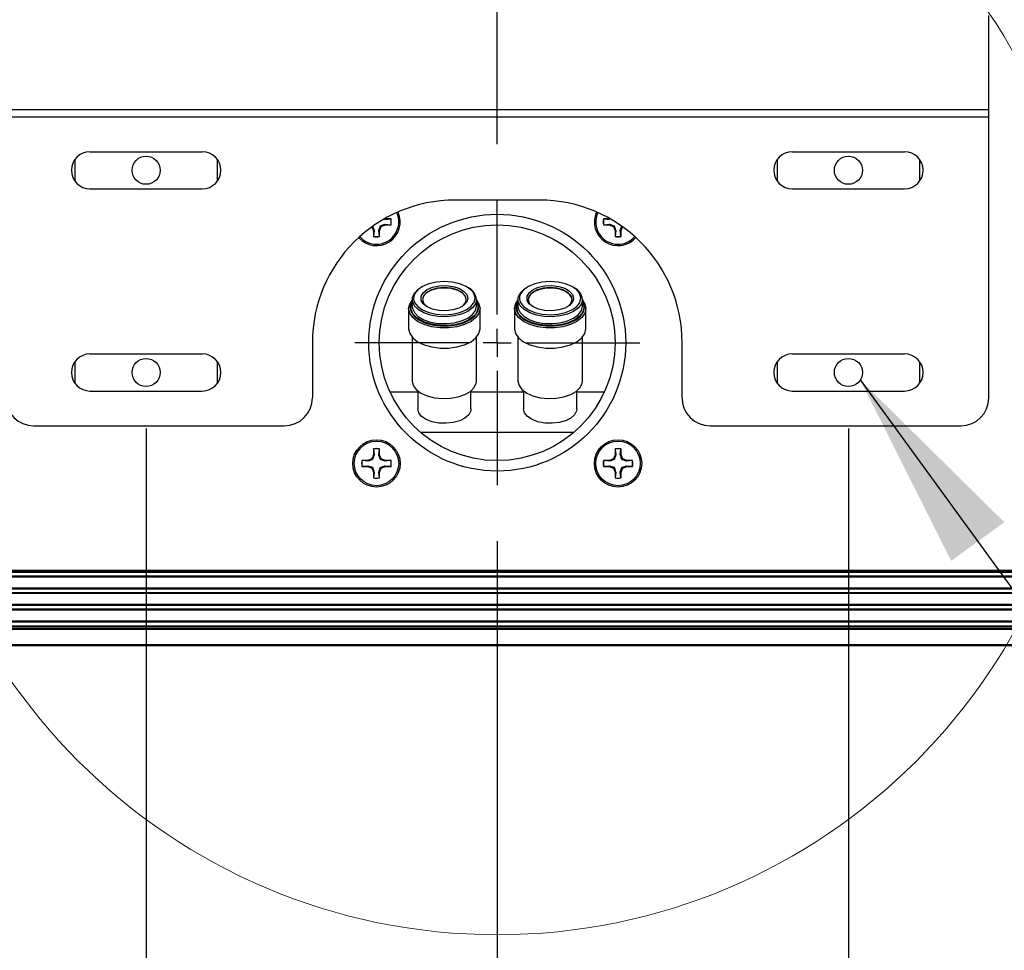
# Model space of a CAD drawing. Header units: inches. Extents: x 0.3 to 33.8, y 0.2 to 21.7.
# Tile 62 of 90: x 24.75 to 25.44, y 9.471 to 10.123. Entities that reach past the tile are written whole.
import ezdxf

# ---------------------------------------------------------------- set-up
doc = ezdxf.new("R2010")
doc.units = ezdxf.units.IN
doc.header["$MEASUREMENT"] = 0
doc.linetypes.add('CENTERX2', pattern=[0.8, 0.5, -0.1, 0.1, -0.1])
doc.layers.add('BORDERS', color=7, linetype='Continuous')
doc.styles.add('SLDTEXTSTYLE0', font='TXT', dxfattribs={"width": 0.75})
doc.dimstyles.new('SLDDIMSTYLE0', dxfattribs={"dimtxt": 0.137795, "dimasz": 0.14, "dimexe": 0, "dimexo": 0.0625, "dimgap": 0.034449, "dimtad": 1, "dimdec": 3, "dimlfac": 10, "dimrnd": 1e-09, "dimzin": 4, "dimdsep": 46, "dimtxsty": 'SLDTEXTSTYLE0', "dimblk1": 'CLOSED', "dimblk2": 'CLOSED', "dimsah": 1, "dimcen": 0.09, "dimadec": 0, "dimazin": 1, "dimtfac": 1, "dimtdec": 3, "dimtofl": 0, "dimtmove": 0, "dimatfit": 3, "dimldrblk": 'CLOSED', "dimfxl": 0, "dimfrac": 2, "dimtolj": 1, "dimtzin": 12, "dimarcsym": 0})
doc.dimstyles.new('SLDDIMSTYLE1', dxfattribs={"dimtxt": 0.18, "dimasz": 0.14, "dimexe": 0, "dimexo": 0.0625, "dimgap": 0, "dimtad": 0, "dimtih": 1, "dimtoh": 1, "dimdec": 0, "dimrnd": 1e-09, "dimzin": 0, "dimdsep": 46, "dimtxsty": 'Standard', "dimsah": 1, "dimcen": 0.09, "dimadec": 0, "dimazin": 0, "dimtfac": 0.14, "dimtdec": 0, "dimtofl": 0, "dimtmove": 0, "dimatfit": 3, "dimfxl": 0, "dimfrac": 2, "dimtolj": 1, "dimtzin": 0, "dimarcsym": 0})
doc.dimstyles.new('SLDDIMSTYLE2', dxfattribs={"dimtxt": 0.137795, "dimasz": 0.14, "dimexe": 0, "dimexo": 0.0625, "dimgap": 0.034449, "dimtad": 1, "dimdec": 3, "dimlfac": 10, "dimrnd": 1e-09, "dimzin": 12, "dimdsep": 46, "dimtxsty": 'SLDTEXTSTYLE0', "dimblk1": 'CLOSED', "dimblk2": 'CLOSED', "dimsah": 1, "dimcen": 0.09, "dimadec": 0, "dimazin": 3, "dimtfac": 1, "dimtdec": 3, "dimtofl": 0, "dimtmove": 0, "dimatfit": 3, "dimldrblk": 'CLOSED', "dimfxl": 0, "dimfrac": 2, "dimtolj": 1, "dimtzin": 12, "dimarcsym": 0})
doc.dimstyles.new('SLDDIMSTYLE3', dxfattribs={"dimtxt": 0.137795, "dimasz": 0.14, "dimexe": 0, "dimexo": 0.0625, "dimgap": 0.034449, "dimtad": 1, "dimdec": 3, "dimlfac": 10, "dimrnd": 1e-09, "dimzin": 12, "dimdsep": 46, "dimtxsty": 'SLDTEXTSTYLE0', "dimblk1": 'CLOSED', "dimblk2": 'CLOSED', "dimsah": 1, "dimcen": 0.09, "dimadec": 0, "dimazin": 3, "dimtfac": 1, "dimtdec": 3, "dimtmove": 0, "dimatfit": 0, "dimldrblk": 'CLOSED', "dimfxl": 0, "dimfrac": 2, "dimtolj": 1, "dimtzin": 12, "dimarcsym": 0})

# ---------------------------------------------------------------- blocks, each defined once
blk = doc.blocks.new('_Closed')
at = {"color": 0, "linetype": 'ByBlock', "lineweight": -2}
for p, q in [((-1, 0.166667), (0, 0)), ((-1, 0.166667), (-1, -0.166667)), ((0, 0), (-1, -0.166667)), ((0, 0), (-1, 0))]:
    blk.add_line(p, q, dxfattribs=at)
blk = doc.blocks.new('_D_8')
at = {"layer": 'BORDERS'}
for p, q in [((24.839, 9.8365), (24.839, 8.4765)), ((25.08507, 9.75752), (25.08507, 8.4765)), ((24.14607, 8.94079), (24.10408, 8.94079)), ((24.10408, 8.94079), (24.10408, 8.72204)), ((24.50242, 8.94079), (24.54441, 8.94079)), ((24.54441, 8.94079), (24.54441, 8.72204)), ((24.10408, 8.72204), (24.14607, 8.72204)), ((24.54441, 8.72204), (24.50242, 8.72204)), ((24.839, 8.51587), (24.01119, 8.51587)), ((25.08507, 8.51587), (24.839, 8.51587)), ((25.08507, 8.51587), (25.33507, 8.51587))]:
    blk.add_line(p, q, dxfattribs=at)
at = {"layer": 'BORDERS', "xscale": 0.14, "yscale": 0.14}
blk.add_blockref('_Closed', (24.839, 8.51587, -0.19404), dxfattribs=at)
at = {"layer": 'BORDERS', "xscale": 0.14, "yscale": 0.14, "rotation": 180.0000000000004}
blk.add_blockref('_Closed', (25.08507, 8.51587, -0.19404), dxfattribs=at)
at = {"layer": 'BORDERS', "char_height": 0.137795, "attachment_point": 1, "style": 'SLDTEXTSTYLE0'}
for s, insert in [('62.5', (24.14607, 8.89967)), ('2.461', (24.09516, 8.6935))]:
    blk.add_mtext(s, dxfattribs=dict(at, insert=insert))
blk = doc.blocks.new('_D_9')
at = {"layer": 'BORDERS'}
for p, q in [((25.33113, 9.8365), (25.33113, 8.4765)), ((25.08507, 9.75752), (25.08507, 8.4765)), ((25.63214, 8.94079), (25.59016, 8.94079)), ((25.59016, 8.94079), (25.59016, 8.72204)), ((25.98849, 8.94079), (26.03048, 8.94079)), ((26.03048, 8.94079), (26.03048, 8.72204)), ((25.59016, 8.72204), (25.63214, 8.72204)), ((26.03048, 8.72204), (25.98849, 8.72204)), ((25.08507, 8.51587), (24.83507, 8.51587)), ((25.08507, 8.51587), (25.33113, 8.51587)), ((25.33113, 8.51587), (26.12337, 8.51587))]:
    blk.add_line(p, q, dxfattribs=at)
at = {"layer": 'BORDERS', "xscale": 0.14, "yscale": 0.14}
blk.add_blockref('_Closed', (25.08507, 8.51587, -0.19404), dxfattribs=at)
at = {"layer": 'BORDERS', "xscale": 0.14, "yscale": 0.14, "rotation": 180.0000000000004}
blk.add_blockref('_Closed', (25.33113, 8.51587, -0.19404), dxfattribs=at)
at = {"layer": 'BORDERS', "char_height": 0.137795, "attachment_point": 1, "style": 'SLDTEXTSTYLE0'}
for s, insert in [('62.5', (25.63214, 8.89967)), ('2.461', (25.58123, 8.6935))]:
    blk.add_mtext(s, dxfattribs=dict(at, insert=insert))
blk = doc.blocks.new('_D_10')
at = {"layer": 'BORDERS'}
for p, q in [((23.54737, 10.90231), (23.50539, 10.90231)), ((23.50539, 10.90231), (23.50539, 10.68356)), ((24.00554, 10.90231), (24.04752, 10.90231)), ((24.04752, 10.90231), (24.04752, 10.68356)), ((23.50539, 10.68356), (23.54737, 10.68356)), ((24.04752, 10.68356), (24.00554, 10.68356)), ((24.35502, 10.1596), (24.35502, 10.51677)), ((25.08507, 10.03595), (25.08507, 10.51677)), ((24.35502, 10.4774), (23.41249, 10.4774)), ((25.08507, 10.4774), (24.35502, 10.4774))]:
    blk.add_line(p, q, dxfattribs=at)
at = {"layer": 'BORDERS', "xscale": 0.14, "yscale": 0.14, "rotation": 180.0000000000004}
blk.add_blockref('_Closed', (24.35502, 10.4774, -0.19404), dxfattribs=at)
at = {"layer": 'BORDERS', "xscale": 0.14, "yscale": 0.14}
blk.add_blockref('_Closed', (25.08507, 10.4774, -0.19404), dxfattribs=at)
at = {"layer": 'BORDERS', "char_height": 0.137795, "attachment_point": 1, "style": 'SLDTEXTSTYLE0'}
for s, insert in [('185.4', (23.54737, 10.86119)), ('7.301', (23.54737, 10.65503))]:
    blk.add_mtext(s, dxfattribs=dict(at, insert=insert))
blk = doc.blocks.new('_D_11')
at = {"layer": 'BORDERS'}
for p, q in [((25.91769, 10.90231), (25.8757, 10.90231)), ((25.8757, 10.90231), (25.8757, 10.68356)), ((26.37586, 10.90231), (26.41784, 10.90231)), ((26.41784, 10.90231), (26.41784, 10.68356)), ((25.8757, 10.68356), (25.91769, 10.68356)), ((26.41784, 10.68356), (26.37586, 10.68356)), ((25.08507, 10.03595), (25.08507, 10.51677)), ((25.82102, 10.1596), (25.82102, 10.51677)), ((25.08507, 10.4774), (25.82102, 10.4774)), ((25.82102, 10.4774), (26.51073, 10.4774))]:
    blk.add_line(p, q, dxfattribs=at)
at = {"layer": 'BORDERS', "xscale": 0.14, "yscale": 0.14, "rotation": 180.0000000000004}
blk.add_blockref('_Closed', (25.08507, 10.4774, -0.19404), dxfattribs=at)
at = {"layer": 'BORDERS', "xscale": 0.14, "yscale": 0.14}
blk.add_blockref('_Closed', (25.82102, 10.4774, -0.19404), dxfattribs=at)
at = {"layer": 'BORDERS', "char_height": 0.137795, "attachment_point": 1, "style": 'SLDTEXTSTYLE0'}
for s, insert in [('186.9', (25.91769, 10.86119)), ('7.360', (25.91769, 10.65503))]:
    blk.add_mtext(s, dxfattribs=dict(at, insert=insert))
blk = doc.blocks.new('SW_CENTERMARKSYMBOL_0')
at = {"layer": 'BORDERS', "color": 0, "linetype": 'CENTERX2'}
for p, q in [((0, 0.01969), (0, 0.09984)), ((0, 0), (0, 0.00984)), ((-0.01969, 0), (-0.09984, 0)), ((0, 0), (-0.00984, 0)), ((0, 0), (0, -0.00984)), ((0, 0), (0.00984, 0)), ((0.01969, 0), (0.09984, 0)), ((0, -0.01969), (0, -0.09984))]:
    blk.add_line(p, q, dxfattribs=at)

msp = doc.modelspace()

# ---------------------------------------------------------------- linework, layer by layer
at = {"color": 7, "linetype": 'Continuous', "lineweight": 25}
for p, q in [((25.42956, 10.0601), (25.42956, 10.12605)), ((24.74058, 10.0601), (25.42956, 10.0601)), ((25.42956, 10.055), (25.42956, 10.0601)), ((24.74058, 10.055), (25.42956, 10.055)), ((25.42956, 9.85815), (25.42956, 10.055)), ((24.789, 10.02507), (24.789, 10.01013)), ((24.79963, 10.03059), (24.87838, 10.03059)), ((24.889, 10.01013), (24.889, 10.02507)), ((25.28113, 10.02507), (25.28113, 10.01013)), ((25.29176, 10.03059), (25.3705, 10.03059)), ((25.38113, 10.01013), (25.38113, 10.02507)), ((24.79963, 10.00461), (24.87838, 10.00461)), ((25.29176, 10.00461), (25.3705, 10.00461)), ((25.1146, 9.99673), (25.05554, 9.99673)), ((25.00657, 9.98344), (25.00608, 9.98365)), ((25.16405, 9.98365), (25.16356, 9.98344)), ((24.99722, 9.97797), (24.99836, 9.97523)), ((25.00204, 9.97532), (25.00315, 9.97865)), ((25.00252, 9.97523), (25.00371, 9.9781)), ((25.00315, 9.97865), (25.00371, 9.9781)), ((25.00371, 9.9781), (25.00657, 9.97928)), ((25.00648, 9.98296), (25.00657, 9.98344)), ((25.01049, 9.98337), (25.00648, 9.98296)), ((25.00648, 9.97976), (25.00657, 9.97928)), ((25.00648, 9.97976), (25.01049, 9.97936)), ((25.01063, 9.98344), (25.00657, 9.98344)), ((25.00657, 9.97928), (25.01063, 9.97928)), ((25.01049, 9.98337), (25.01063, 9.98344)), ((25.01049, 9.97936), (25.01063, 9.97928)), ((25.16356, 9.98344), (25.15951, 9.98344)), ((25.15965, 9.98337), (25.15951, 9.98344)), ((25.15965, 9.97936), (25.15951, 9.97928)), ((25.15951, 9.97928), (25.16356, 9.97928)), ((25.16366, 9.98296), (25.15965, 9.98337)), ((25.15965, 9.97936), (25.16366, 9.97976)), ((25.16366, 9.98296), (25.16356, 9.98344)), ((25.16366, 9.97976), (25.16356, 9.97928)), ((25.16356, 9.97928), (25.16643, 9.9781)), ((25.16366, 9.97976), (25.16698, 9.97865)), ((25.16698, 9.97865), (25.16643, 9.9781)), ((25.16643, 9.9781), (25.16762, 9.97523)), ((25.1713, 9.97532), (25.17241, 9.97865)), ((25.17178, 9.97523), (25.17291, 9.97797)), ((24.99884, 9.97532), (24.99836, 9.97523)), ((24.99836, 9.97523), (24.99836, 9.97117)), ((24.99843, 9.97132), (24.99836, 9.97117)), ((24.99884, 9.97532), (24.99843, 9.97132)), ((25.00204, 9.97532), (25.00252, 9.97523)), ((25.00244, 9.97132), (25.00204, 9.97532)), ((25.00244, 9.97132), (25.00252, 9.97117)), ((25.00252, 9.97117), (25.00252, 9.97523)), ((25.1681, 9.97532), (25.16762, 9.97523)), ((25.16762, 9.97523), (25.16762, 9.97117)), ((25.16769, 9.97132), (25.16762, 9.97117)), ((25.1681, 9.97532), (25.16769, 9.97132)), ((25.1713, 9.97532), (25.17178, 9.97523)), ((25.1717, 9.97132), (25.1713, 9.97532)), ((25.1717, 9.97132), (25.17178, 9.97117)), ((25.17178, 9.97117), (25.17178, 9.97523)), ((25.02468, 9.92327), (25.02543, 9.92511)), ((25.02556, 9.92607), (25.02507, 9.92531)), ((25.02543, 9.92708), (25.02543, 9.92228)), ((25.06438, 9.92792), (25.06409, 9.92625)), ((25.07053, 9.92228), (25.07053, 9.92707)), ((25.07142, 9.9227), (25.07153, 9.92144)), ((25.09885, 9.92326), (25.0996, 9.92511)), ((25.0996, 9.92588), (25.09924, 9.92531)), ((25.0996, 9.92707), (25.0996, 9.92228)), ((25.13855, 9.92791), (25.13826, 9.92625)), ((25.1447, 9.92228), (25.1447, 9.92707)), ((25.14559, 9.9227), (25.1457, 9.92144)), ((25.02298, 9.9206), (25.02298, 9.90639)), ((25.07186, 9.92014), (25.07198, 9.92144)), ((25.07298, 9.90639), (25.07298, 9.9206)), ((25.09715, 9.9206), (25.09715, 9.90639)), ((25.14603, 9.92014), (25.14615, 9.92144)), ((25.14715, 9.90638), (25.14715, 9.9206)), ((24.95554, 9.89673), (24.95554, 9.85815)), ((25.02543, 9.90055), (25.02543, 9.8698)), ((25.07053, 9.8698), (25.07053, 9.90055)), ((25.0996, 9.90055), (25.0996, 9.8698)), ((25.1447, 9.8698), (25.1447, 9.90054)), ((25.2146, 9.85815), (25.2146, 9.89673)), ((24.79963, 9.88886), (24.87838, 9.88886)), ((25.29176, 9.88886), (25.3705, 9.88886)), ((24.789, 9.88334), (24.789, 9.8684)), ((24.889, 9.8684), (24.889, 9.88334)), ((25.28113, 9.88334), (25.28113, 9.8684)), ((25.38113, 9.8684), (25.38113, 9.88334)), ((24.79963, 9.86287), (24.87838, 9.86287)), ((25.00989, 9.86241), (25.02933, 9.86241)), ((25.02933, 9.86294), (25.02933, 9.85029)), ((25.06663, 9.85029), (25.06663, 9.86294)), ((25.06663, 9.86241), (25.1035, 9.86241)), ((25.1035, 9.86294), (25.1035, 9.85029)), ((25.1408, 9.85029), (25.1408, 9.86294)), ((25.1408, 9.86241), (25.16025, 9.86241)), ((25.29176, 9.86287), (25.3705, 9.86287)), ((24.76026, 9.83847), (24.93586, 9.83847)), ((25.13854, 9.83372), (25.0316, 9.83372)), ((25.23428, 9.83847), (25.40987, 9.83847)), ((24.99836, 9.81824), (24.99717, 9.81537)), ((24.99884, 9.81814), (24.99772, 9.81482)), ((24.99836, 9.82229), (24.99836, 9.81824)), ((24.99843, 9.82215), (24.99836, 9.82229)), ((24.99884, 9.81814), (24.99836, 9.81824)), ((24.99843, 9.82215), (24.99884, 9.81814)), ((25.00204, 9.81814), (25.00244, 9.82215)), ((25.00204, 9.81814), (25.00252, 9.81824)), ((25.00244, 9.82215), (25.00252, 9.82229)), ((25.00252, 9.81824), (25.00252, 9.82229)), ((25.00371, 9.81537), (25.00252, 9.81824)), ((25.16762, 9.81824), (25.16643, 9.81537)), ((25.1681, 9.81814), (25.16698, 9.81482)), ((25.16762, 9.82229), (25.16762, 9.81824)), ((25.16769, 9.82215), (25.16762, 9.82229)), ((25.1681, 9.81814), (25.16762, 9.81824)), ((25.16769, 9.82215), (25.1681, 9.81814)), ((25.1713, 9.81814), (25.1717, 9.82215)), ((25.1713, 9.81814), (25.17178, 9.81824)), ((25.1717, 9.82215), (25.17178, 9.82229)), ((25.17178, 9.81824), (25.17178, 9.82229)), ((25.17297, 9.81537), (25.17178, 9.81824)), ((24.9943, 9.81418), (24.99025, 9.81418)), ((24.99039, 9.81411), (24.99025, 9.81418)), ((24.9944, 9.8137), (24.99039, 9.81411)), ((24.99717, 9.81537), (24.9943, 9.81418)), ((24.9944, 9.8137), (24.9943, 9.81418)), ((24.99772, 9.81482), (24.99717, 9.81537)), ((25.00315, 9.81482), (25.00371, 9.81537)), ((25.00648, 9.8137), (25.00315, 9.81482)), ((25.00657, 9.81418), (25.00371, 9.81537)), ((25.00648, 9.8137), (25.00657, 9.81418)), ((25.01049, 9.81411), (25.00648, 9.8137)), ((25.01063, 9.81418), (25.00657, 9.81418)), ((25.01049, 9.81411), (25.01063, 9.81418)), ((25.16356, 9.81418), (25.15951, 9.81418)), ((25.15965, 9.81411), (25.15951, 9.81418)), ((25.16366, 9.8137), (25.15965, 9.81411)), ((25.16643, 9.81537), (25.16356, 9.81418)), ((25.16366, 9.8137), (25.16356, 9.81418)), ((25.16698, 9.81482), (25.16643, 9.81537)), ((25.17241, 9.81482), (25.17297, 9.81537)), ((25.17574, 9.8137), (25.17241, 9.81482)), ((25.17583, 9.81418), (25.17297, 9.81537)), ((25.17574, 9.8137), (25.17583, 9.81418)), ((25.17975, 9.81411), (25.17574, 9.8137)), ((25.17989, 9.81418), (25.17583, 9.81418)), ((25.17975, 9.81411), (25.17989, 9.81418)), ((24.99039, 9.8101), (24.99025, 9.81002)), ((24.99025, 9.81002), (24.9943, 9.81002)), ((24.99039, 9.8101), (24.9944, 9.8105)), ((24.9944, 9.8105), (24.9943, 9.81002)), ((24.9943, 9.81002), (24.99717, 9.80884)), ((24.9944, 9.8105), (24.99772, 9.80939)), ((24.99772, 9.80939), (24.99717, 9.80884)), ((24.99717, 9.80884), (24.99836, 9.80597)), ((24.99884, 9.80606), (24.99836, 9.80597)), ((24.99836, 9.80597), (24.99836, 9.80191)), ((24.99884, 9.80606), (24.99843, 9.80206)), ((25.00204, 9.80606), (25.00315, 9.80939)), ((25.00204, 9.80606), (25.00252, 9.80597)), ((25.00244, 9.80206), (25.00204, 9.80606)), ((25.00252, 9.80597), (25.00371, 9.80884)), ((25.00252, 9.80191), (25.00252, 9.80597)), ((25.00315, 9.80939), (25.00371, 9.80884)), ((25.00371, 9.80884), (25.00657, 9.81002)), ((25.00648, 9.8105), (25.00657, 9.81002)), ((25.00648, 9.8105), (25.01049, 9.8101)), ((25.00657, 9.81002), (25.01063, 9.81002)), ((25.01049, 9.8101), (25.01063, 9.81002)), ((25.15965, 9.8101), (25.15951, 9.81002)), ((25.15951, 9.81002), (25.16356, 9.81002)), ((25.15965, 9.8101), (25.16366, 9.8105)), ((25.16366, 9.8105), (25.16356, 9.81002)), ((25.16356, 9.81002), (25.16643, 9.80884)), ((25.16366, 9.8105), (25.16698, 9.80939)), ((25.16698, 9.80939), (25.16643, 9.80884)), ((25.16643, 9.80884), (25.16762, 9.80597)), ((25.1681, 9.80606), (25.16762, 9.80597)), ((25.16762, 9.80597), (25.16762, 9.80191)), ((25.1681, 9.80606), (25.16769, 9.80206)), ((25.1713, 9.80606), (25.17241, 9.80939)), ((25.1713, 9.80606), (25.17178, 9.80597)), ((25.1717, 9.80206), (25.1713, 9.80606)), ((25.17178, 9.80597), (25.17297, 9.80884)), ((25.17178, 9.80191), (25.17178, 9.80597)), ((25.17241, 9.80939), (25.17297, 9.80884)), ((25.17297, 9.80884), (25.17583, 9.81002)), ((25.17574, 9.8105), (25.17583, 9.81002)), ((25.17574, 9.8105), (25.17975, 9.8101)), ((25.17583, 9.81002), (25.17989, 9.81002)), ((25.17975, 9.8101), (25.17989, 9.81002)), ((24.99843, 9.80206), (24.99836, 9.80191)), ((25.00244, 9.80206), (25.00252, 9.80191)), ((25.16769, 9.80206), (25.16762, 9.80191)), ((25.1717, 9.80206), (25.17178, 9.80191)), ((20.33694, 9.73723), (29.83319, 9.73723)), ((29.83319, 9.73623), (20.33694, 9.73623)), ((29.83207, 9.73573), (20.33807, 9.73573)), ((29.83207, 9.73311), (20.33807, 9.73311)), ((29.83207, 9.73244), (20.33807, 9.73244)), ((29.83207, 9.72473), (20.33807, 9.72473)), ((29.83207, 9.72405), (20.33807, 9.72405)), ((29.83207, 9.72151), (20.33807, 9.72151)), ((29.83207, 9.72084), (20.33807, 9.72084)), ((29.83207, 9.71313), (20.33807, 9.71313)), ((29.83207, 9.71245), (20.33807, 9.71245)), ((29.83207, 9.70991), (20.33807, 9.70991)), ((29.83207, 9.70924), (20.33807, 9.70924)), ((29.83207, 9.70153), (20.33807, 9.70153)), ((29.83207, 9.70085), (20.33807, 9.70085)), ((20.29507, 9.69773), (29.87507, 9.69773)), ((20.29507, 9.69673), (29.87507, 9.69673)), ((29.87507, 9.69573), (20.29507, 9.69573)), ((20.33807, 9.69823), (29.83207, 9.69823)), ((20.29507, 9.68523), (29.87507, 9.68523)), ((29.87507, 9.68423), (20.29507, 9.68423))]:
    msp.add_line(p, q, dxfattribs=at)
at = {"color": 7, "linetype": 'Continuous', "lineweight": 25, "flags": 128}
for points in [[(25.06809, 9.9321), (25.06665, 9.93374), (25.06322, 9.93616), (25.05876, 9.93801), (25.05356, 9.93918), (25.04798, 9.93957), (25.04241, 9.93918), (25.03721, 9.93801), (25.03275, 9.93616), (25.02932, 9.93375), (25.02734, 9.93126)], [(25.03186, 9.92628), (25.03177, 9.92659), (25.03177, 9.92924), (25.03321, 9.93177), (25.03596, 9.93395), (25.03978, 9.9356), (25.04433, 9.93657), (25.04921, 9.93676), (25.05397, 9.93617), (25.05821, 9.93485), (25.06153, 9.93291), (25.06365, 9.93053), (25.06438, 9.92792), (25.06438, 9.92792)], [(25.06338, 9.92707), (25.06263, 9.92965), (25.06044, 9.93197), (25.05704, 9.93382), (25.05274, 9.935), (25.04798, 9.93541), (25.04322, 9.935), (25.03893, 9.93382), (25.03552, 9.93197), (25.03334, 9.92965), (25.03258, 9.92707), (25.03334, 9.9245), (25.03552, 9.92218), (25.03582, 9.92196)], [(25.14226, 9.9321), (25.14082, 9.93374), (25.13739, 9.93616), (25.13293, 9.93801), (25.12773, 9.93918), (25.12215, 9.93957), (25.11658, 9.93918), (25.11138, 9.93801), (25.10692, 9.93616), (25.10349, 9.93374), (25.10151, 9.93126)], [(25.10603, 9.92628), (25.10594, 9.92659), (25.10594, 9.92924), (25.10738, 9.93176), (25.11013, 9.93395), (25.11395, 9.9356), (25.1185, 9.93656), (25.12338, 9.93676), (25.12815, 9.93617), (25.13238, 9.93485), (25.1357, 9.93291), (25.13783, 9.93053), (25.13855, 9.92791), (25.13855, 9.92791)], [(25.13755, 9.92707), (25.1368, 9.92965), (25.13461, 9.93197), (25.13121, 9.93381), (25.12691, 9.935), (25.12215, 9.93541), (25.1174, 9.935), (25.1131, 9.93381), (25.1097, 9.93197), (25.10751, 9.92965), (25.10675, 9.92707), (25.10751, 9.9245), (25.10969, 9.92218), (25.10999, 9.92196)], [(25.07053, 9.92707), (25.06982, 9.92404), (25.06774, 9.9212), (25.06442, 9.91872), (25.06007, 9.91677), (25.05495, 9.91547), (25.0494, 9.9149), (25.04376, 9.91509), (25.03838, 9.91604), (25.03361, 9.91767), (25.02974, 9.9199), (25.02702, 9.92258), (25.02561, 9.92555), (25.02561, 9.9286), (25.02702, 9.93157), (25.02974, 9.93425), (25.03114, 9.93519)], [(25.06338, 9.92691), (25.06263, 9.92931), (25.06044, 9.93164), (25.05704, 9.93348), (25.05274, 9.93466), (25.04798, 9.93507), (25.04322, 9.93466), (25.03893, 9.93348), (25.03552, 9.93164), (25.03334, 9.92931), (25.03259, 9.92691)], [(25.06953, 9.92792), (25.0688, 9.93093), (25.06809, 9.9321)], [(25.1447, 9.92707), (25.144, 9.92404), (25.14191, 9.9212), (25.13859, 9.91872), (25.13424, 9.91677), (25.12912, 9.91547), (25.12357, 9.9149), (25.11793, 9.91509), (25.11255, 9.91603), (25.10778, 9.91767), (25.10391, 9.9199), (25.10119, 9.92258), (25.09978, 9.92554), (25.09978, 9.9286), (25.10119, 9.93156), (25.10391, 9.93424), (25.10528, 9.93517)], [(25.13755, 9.92691), (25.13733, 9.92814), (25.13579, 9.93061), (25.13291, 9.9327), (25.12898, 9.93421), (25.12438, 9.93498), (25.11956, 9.93495), (25.115, 9.93411), (25.11113, 9.93256), (25.10835, 9.93043), (25.10692, 9.92794), (25.10676, 9.92691)], [(25.1437, 9.92791), (25.14297, 9.93093), (25.14226, 9.9321)], [(25.07298, 9.9206), (25.07226, 9.91736), (25.07012, 9.91431), (25.0667, 9.91163), (25.06218, 9.90947), (25.05685, 9.90795), (25.051, 9.90717), (25.04497, 9.90717), (25.03912, 9.90795), (25.03378, 9.90947), (25.02927, 9.91163), (25.02585, 9.91431), (25.02371, 9.91736), (25.02298, 9.9206), (25.02371, 9.92384), (25.02541, 9.92642)], [(25.02543, 9.92228), (25.02561, 9.92075), (25.02702, 9.91779), (25.02974, 9.91511), (25.03361, 9.91288), (25.03838, 9.91124), (25.04376, 9.9103), (25.0494, 9.91011), (25.05495, 9.91068), (25.06007, 9.91198), (25.06442, 9.91393), (25.06774, 9.9164), (25.06982, 9.91925), (25.07053, 9.92228)], [(25.02667, 9.92619), (25.02717, 9.9249), (25.02932, 9.92209), (25.03274, 9.91967), (25.03721, 9.91782), (25.04241, 9.91665), (25.04798, 9.91626), (25.05356, 9.91665), (25.05876, 9.91782), (25.06322, 9.91967), (25.06665, 9.92209), (25.06853, 9.9244)], [(25.06409, 9.92625), (25.06365, 9.9253), (25.06153, 9.92292), (25.05821, 9.92098), (25.05397, 9.91966), (25.04921, 9.91907), (25.04433, 9.91927), (25.03978, 9.92023), (25.03596, 9.92188), (25.03321, 9.92407), (25.03186, 9.92628)], [(25.06853, 9.9244), (25.0688, 9.9249), (25.06953, 9.92792)], [(25.07053, 9.92644), (25.07226, 9.92384), (25.07298, 9.9206)], [(25.07198, 9.92144), (25.07129, 9.92455), (25.07053, 9.92588)], [(25.07053, 9.92511), (25.07079, 9.92461), (25.07142, 9.9227)], [(25.14715, 9.9206), (25.14643, 9.91736), (25.14429, 9.91431), (25.14087, 9.91163), (25.13636, 9.90947), (25.13102, 9.90795), (25.12517, 9.90717), (25.11914, 9.90717), (25.11329, 9.90795), (25.10795, 9.90947), (25.10344, 9.91163), (25.10002, 9.91431), (25.09788, 9.91736), (25.09715, 9.9206), (25.09788, 9.92383), (25.0996, 9.92644)], [(25.0996, 9.92228), (25.09978, 9.92075), (25.10119, 9.91779), (25.10391, 9.91511), (25.10778, 9.91288), (25.11255, 9.91124), (25.11793, 9.9103), (25.12357, 9.9101), (25.12912, 9.91068), (25.13424, 9.91198), (25.13859, 9.91393), (25.14191, 9.9164), (25.144, 9.91925), (25.1447, 9.92228)], [(25.10084, 9.92619), (25.10134, 9.9249), (25.10349, 9.92209), (25.10692, 9.91967), (25.11138, 9.91782), (25.11658, 9.91665), (25.12215, 9.91626), (25.12773, 9.91665), (25.13293, 9.91782), (25.13739, 9.91967), (25.14082, 9.92208), (25.1427, 9.9244)], [(25.13826, 9.92625), (25.13783, 9.9253), (25.1357, 9.92292), (25.13238, 9.92098), (25.12815, 9.91966), (25.12338, 9.91907), (25.1185, 9.91926), (25.11395, 9.92023), (25.11013, 9.92188), (25.10738, 9.92407), (25.10603, 9.92628)], [(25.1427, 9.9244), (25.14297, 9.9249), (25.1437, 9.92791)], [(25.1447, 9.92644), (25.14643, 9.92383), (25.14715, 9.9206)], [(25.14615, 9.92144), (25.14546, 9.92455), (25.1447, 9.92588)], [(25.1447, 9.92511), (25.14496, 9.92461), (25.14559, 9.9227)], [(25.02421, 9.91966), (25.02468, 9.91833), (25.02673, 9.91541), (25.03002, 9.91283), (25.03435, 9.91075), (25.03947, 9.9093), (25.04509, 9.90855), (25.05088, 9.90855), (25.05649, 9.9093), (25.06162, 9.91075), (25.06595, 9.91283), (25.06923, 9.91541), (25.07129, 9.91833), (25.07186, 9.92014)], [(25.0702, 9.91722), (25.06862, 9.9153), (25.06515, 9.91272), (25.0606, 9.91068), (25.05526, 9.90932), (25.04946, 9.90872), (25.04357, 9.90892), (25.03796, 9.90991), (25.03297, 9.91162), (25.02893, 9.91395), (25.02609, 9.91675), (25.02541, 9.9178)], [(25.07153, 9.92144), (25.07079, 9.91827), (25.0702, 9.91722)], [(25.09838, 9.91966), (25.09885, 9.91833), (25.1009, 9.9154), (25.10419, 9.91283), (25.10852, 9.91075), (25.11364, 9.9093), (25.11926, 9.90855), (25.12505, 9.90855), (25.13066, 9.9093), (25.13579, 9.91075), (25.14012, 9.91283), (25.1434, 9.9154), (25.14546, 9.91833), (25.14603, 9.92014)], [(25.14437, 9.91722), (25.14279, 9.9153), (25.13932, 9.91272), (25.13477, 9.91068), (25.12943, 9.90932), (25.12363, 9.90872), (25.11774, 9.90892), (25.11213, 9.90991), (25.10714, 9.91162), (25.1031, 9.91395), (25.10026, 9.91675), (25.09959, 9.9178)], [(25.1457, 9.92144), (25.14496, 9.91827), (25.14437, 9.91722)], [(25.02298, 9.90639), (25.02371, 9.90315), (25.02585, 9.9001), (25.02927, 9.89742), (25.03378, 9.89525), (25.03912, 9.89374), (25.04497, 9.89296), (25.051, 9.89296), (25.05685, 9.89374), (25.06218, 9.89525), (25.0667, 9.89742), (25.07012, 9.9001), (25.07226, 9.90315), (25.07298, 9.90639), (25.07298, 9.90639)], [(25.09715, 9.90639), (25.09788, 9.90315), (25.10002, 9.9001), (25.10344, 9.89742), (25.10795, 9.89525), (25.11329, 9.89374), (25.11914, 9.89296), (25.12517, 9.89296), (25.13102, 9.89374), (25.13635, 9.89525), (25.14087, 9.89742), (25.14429, 9.9001), (25.14643, 9.90315), (25.14715, 9.90638), (25.14715, 9.90638)], [(25.02543, 9.8698), (25.02614, 9.86677), (25.02822, 9.86392), (25.03154, 9.86145), (25.0359, 9.8595), (25.04101, 9.8582), (25.04657, 9.85763), (25.05221, 9.85782), (25.05758, 9.85876), (25.06236, 9.8604), (25.06623, 9.86263), (25.06895, 9.86531), (25.07035, 9.86827), (25.07053, 9.8698)], [(25.0996, 9.8698), (25.10031, 9.86677), (25.10239, 9.86392), (25.10571, 9.86145), (25.11007, 9.8595), (25.11518, 9.8582), (25.12074, 9.85762), (25.12638, 9.85782), (25.13175, 9.85876), (25.13653, 9.8604), (25.1404, 9.86263), (25.14312, 9.86531), (25.14453, 9.86827), (25.1447, 9.8698)], [(25.06663, 9.85029), (25.06646, 9.84892), (25.06509, 9.84627), (25.06245, 9.84392), (25.05874, 9.84205), (25.05423, 9.84078), (25.04925, 9.84022), (25.04419, 9.84041), (25.0394, 9.84133), (25.03525, 9.84292), (25.03205, 9.84505), (25.03002, 9.84757), (25.02933, 9.85029)], [(25.1408, 9.85029), (25.14063, 9.84891), (25.13926, 9.84627), (25.13662, 9.84392), (25.13291, 9.84205), (25.1284, 9.84078), (25.12343, 9.84022), (25.11836, 9.84041), (25.11357, 9.84133), (25.10942, 9.84292), (25.10622, 9.84505), (25.10419, 9.84757), (25.1035, 9.85029)]]:
    msp.add_lwpolyline(points, dxfattribs=at)
at = {"color": 7, "linetype": 'Continuous', "lineweight": 18}
msp.add_circle((25.08507, 9.89673), 0.41497, dxfattribs=at)
at = {"color": 7, "linetype": 'Continuous', "lineweight": 25}
for centre, radius in [((24.839, 10.0176), 0.00984), ((25.33113, 10.0176), 0.00984), ((25.08507, 9.89673), 0.09), ((25.08507, 9.89673), 0.08264), ((24.839, 9.87587), 0.00984), ((25.33113, 9.87587), 0.00984), ((25.00044, 9.8121), 0.0166), ((25.00044, 9.8121), 0.0156), ((25.1697, 9.8121), 0.0166), ((25.1697, 9.8121), 0.0156)]:
    msp.add_circle(centre, radius, dxfattribs=at)
for centre, radius, start, end in [((24.79963, 10.0176), 0.01299, 90, 270), ((24.87838, 10.0176), 0.01299, 270, 90), ((25.29176, 10.0176), 0.01299, 90, 270), ((25.3705, 10.0176), 0.01299, 270, 90), ((25.05554, 9.89673), 0.1, 90, 180), ((25.1146, 9.89673), 0.1, 0, 90), ((25.00044, 9.98136), 0.0166, 221.19729, 24.9389), ((25.00044, 9.98136), 0.0156, 270, 25.00575), ((25.1697, 9.98136), 0.0166, 155.0611, 318.80271), ((25.1697, 9.98136), 0.0156, 154.99425, 270), ((25.00044, 9.98136), 0.01025, 348.72385, 11.27615), ((25.00044, 9.98136), 0.0104, 348.46304, 11.53696), ((25.1697, 9.98136), 0.0104, 168.46304, 191.53696), ((25.1697, 9.98136), 0.01025, 168.72385, 191.27615), ((25.00044, 9.98136), 0.0156, 221.13045, 270), ((25.00044, 9.98136), 0.0104, 258.46304, 281.53696), ((25.00044, 9.98136), 0.01025, 258.72385, 281.27615), ((25.1697, 9.98136), 0.0104, 258.46304, 281.53696), ((25.1697, 9.98136), 0.01025, 258.72385, 281.27615), ((25.1697, 9.98136), 0.0156, 270, 318.86955), ((25.03318, 9.92791), 0.00673, 150.15724, 194.81597), ((25.06042, 9.92602), 0.01017, 5.96508, 64.13401), ((25.10735, 9.92791), 0.00673, 150.15724, 194.81597), ((25.13459, 9.92602), 0.01017, 5.96508, 64.13401), ((25.0315, 9.92144), 0.00751, 148.94476, 193.64624), ((25.03165, 9.92143), 0.00721, 165.22316, 210.17418), ((25.0564, 9.92792), 0.00704, 302.15913, 353.09936), ((25.10567, 9.92143), 0.00751, 148.94476, 193.64624), ((25.10582, 9.92142), 0.00721, 165.22316, 210.17418), ((25.13057, 9.92792), 0.00704, 302.15913, 353.09936), ((24.79963, 9.87587), 0.01299, 90, 270), ((24.87838, 9.87587), 0.01299, 270, 90), ((25.29176, 9.87587), 0.01299, 90, 270), ((25.3705, 9.87587), 0.01299, 270, 90), ((24.76026, 9.85815), 0.01969, 180, 270), ((24.93586, 9.85815), 0.01969, 270, 0), ((25.23428, 9.85815), 0.01969, 180, 270), ((25.40987, 9.85815), 0.01969, 270, 0), ((25.00044, 9.8121), 0.0104, 78.46304, 101.53696), ((25.00044, 9.8121), 0.01025, 78.72385, 101.27615), ((25.1697, 9.8121), 0.0104, 78.46304, 101.53696), ((25.1697, 9.8121), 0.01025, 78.72385, 101.27615), ((25.00044, 9.8121), 0.0104, 168.46304, 191.53696), ((25.00044, 9.8121), 0.01025, 168.72385, 191.27615), ((25.00044, 9.8121), 0.01025, 348.72385, 11.27615), ((25.00044, 9.8121), 0.0104, 348.46304, 11.53696), ((25.1697, 9.8121), 0.0104, 168.46304, 191.53696), ((25.1697, 9.8121), 0.01025, 168.72385, 191.27615), ((25.1697, 9.8121), 0.01025, 348.72385, 11.27615), ((25.1697, 9.8121), 0.0104, 348.46304, 11.53696), ((25.00044, 9.8121), 0.0104, 258.46304, 281.53696), ((25.00044, 9.8121), 0.01025, 258.72385, 281.27615), ((25.1697, 9.8121), 0.0104, 258.46304, 281.53696), ((25.1697, 9.8121), 0.01025, 258.72385, 281.27615)]:
    msp.add_arc(centre, radius, start, end, dxfattribs=at)
for points in [[(24.99772, 9.97865), (24.99801, 9.97782), (24.99842, 9.97664), (24.99874, 9.97562), (24.99884, 9.97532)], [(25.00315, 9.97865), (25.00398, 9.97894), (25.00516, 9.97934), (25.00618, 9.97967), (25.00648, 9.97976)], [(25.16698, 9.97865), (25.16727, 9.97782), (25.16768, 9.97664), (25.168, 9.97562), (25.1681, 9.97532)], [(25.00315, 9.81482), (25.00287, 9.81565), (25.00246, 9.81682), (25.00213, 9.81784), (25.00204, 9.81814)], [(25.17241, 9.81482), (25.17213, 9.81565), (25.17172, 9.81682), (25.17139, 9.81784), (25.1713, 9.81814)], [(24.99772, 9.81482), (24.99689, 9.81453), (24.99572, 9.81412), (24.9947, 9.8138), (24.9944, 9.8137)], [(25.16698, 9.81482), (25.16615, 9.81453), (25.16498, 9.81412), (25.16396, 9.8138), (25.16366, 9.8137)], [(24.99772, 9.80939), (24.99801, 9.80856), (24.99842, 9.80738), (24.99874, 9.80636), (24.99884, 9.80606)], [(25.00315, 9.80939), (25.00398, 9.80967), (25.00516, 9.81008), (25.00618, 9.81041), (25.00648, 9.8105)], [(25.16698, 9.80939), (25.16727, 9.80856), (25.16768, 9.80738), (25.168, 9.80636), (25.1681, 9.80606)], [(25.17241, 9.80939), (25.17324, 9.80967), (25.17442, 9.81008), (25.17544, 9.81041), (25.17574, 9.8105)]]:
    msp.add_open_spline(points, degree=3, knots=[0, 0, 0, 0, 0.705549, 1, 1, 1, 1], dxfattribs=at)

# ---------------------------------------------------------------- block references
at = {"layer": 'BORDERS', "linetype": 'CENTERX2'}
msp.add_blockref('SW_CENTERMARKSYMBOL_0', (25.08507, 9.89673), dxfattribs=at)

# ---------------------------------------------------------------- dimensions: what is measured, and where the dimension line sits
at = {"layer": 'BORDERS'}
for base, p1, p2, dimstyle, picture, middle in [((24.355017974, 10.4773976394), (25.085067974, 9.996575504), (24.355017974, 10.1202329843), 'SLDDIMSTYLE2', '_D_10', (23.7764546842, 10.4773976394)), ((25.821017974, 10.4773976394), (25.085067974, 9.996575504), (25.821017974, 10.1202329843), 'SLDDIMSTYLE0', '_D_11', (26.1467706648, 10.4773976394)), ((24.839, 8.51587), (25.08507, 9.79689), (24.839, 9.87587), 'SLDDIMSTYLE3', '_D_8', (24.32424, 8.51587)), ((25.33113, 8.51587), (25.08507, 9.79689), (25.33113, 9.87587), 'SLDDIMSTYLE3', '_D_9', (25.81032, 8.51587))]:
    dim = msp.add_linear_dim(base=base, p1=p1, p2=p2, dimstyle=dimstyle, dxfattribs=at)
    dim.commit()
    dim.dimension.update_dxf_attribs({"geometry": picture, "text_midpoint": middle, "dimtype": 160})

# ---------------------------------------------------------------- leaders
msp.add_leader([(25.33947, 9.87063), (25.72153, 9.34482)], dimstyle='SLDDIMSTYLE1', dxfattribs=at)

doc.saveas('drawing.dxf')
